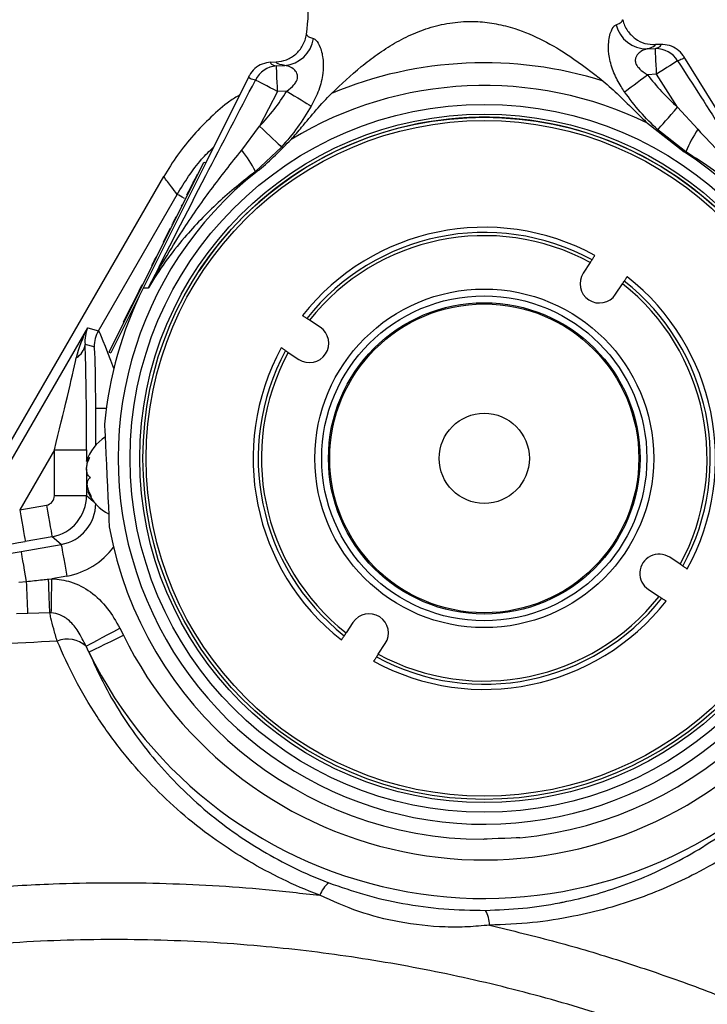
# Model space of a CAD drawing. Extents: x 0 to 8410, y 0 to 5940.
# Tile 104 of 158: x 4667 to 4774, y 2773 to 2926. Entities that reach past the tile are written whole.
import ezdxf

# ---------------------------------------------------------------- set-up
doc = ezdxf.new("R2010")
doc.units = 0
doc.header["$LTSCALE"] = 10
doc.layers.get('0').update_dxf_attribs({"linetype": 'CONTINUOUS'})
doc.styles.add('SLDTEXTSTYLE0', font='TXT', dxfattribs={"width": 0.605})
doc.dimstyles.new('SLDDIMSTYLE0', dxfattribs={"dimtxt": 50, "dimasz": 50, "dimexe": 0, "dimexo": 0.0625, "dimgap": 12.5, "dimtad": 0, "dimtih": 1, "dimtoh": 1, "dimdec": 0, "dimrnd": 1e-09, "dimzin": 12, "dimtxsty": 'SLDTEXTSTYLE0', "dimsah": 1, "dimcen": 0, "dimazin": 3, "dimtfac": 1, "dimtofl": 0, "dimtmove": 0, "dimatfit": 3, "dimtolj": 1, "dimtzin": 12})
doc.dimstyles.new('SLDDIMSTYLE1', dxfattribs={"dimtxt": 50, "dimasz": 50, "dimexe": 0, "dimexo": 0.0625, "dimgap": 12.5, "dimtad": 1, "dimdec": 1, "dimrnd": 1e-09, "dimzin": 12, "dimtxsty": 'SLDTEXTSTYLE0', "dimsah": 1, "dimcen": 0.09, "dimazin": 3, "dimtfac": 1, "dimtofl": 0, "dimtmove": 0, "dimatfit": 3, "dimtolj": 1, "dimtzin": 12})
doc.dimstyles.new('SLDDIMSTYLE2', dxfattribs={"dimtxt": 50, "dimasz": 50, "dimexe": 0, "dimexo": 0.0625, "dimgap": 12.5, "dimtad": 1, "dimdec": 0, "dimrnd": 1e-09, "dimzin": 12, "dimtxsty": 'SLDTEXTSTYLE0', "dimsah": 1, "dimcen": 0.09, "dimazin": 3, "dimtfac": 1, "dimtofl": 0, "dimtmove": 0, "dimatfit": 3, "dimtolj": 1, "dimtzin": 12})

# ---------------------------------------------------------------- blocks, each defined once
blk = doc.blocks.new('_D')
at = {"color": 7, "linetype": 'CONTINUOUS'}
for p, q in [((5541.69, 2880.46), (5679.6, 2936.17)), ((5679.6, 2936.17), (5868.77, 2936.17)), ((4681.63, 2533.02), (5541.69, 2880.46))]:
    blk.add_line(p, q, dxfattribs=at)
blk.add_solid([(5541.69, 2880.46), (5590.86, 2892.24), (5585.24, 2906.14)], dxfattribs=at)
at = {"color": 7, "linetype": 'CONTINUOUS', "insert": (5704.6, 3000.63), "char_height": 50, "attachment_point": 1, "style": 'SLDTEXTSTYLE0'}
blk.add_mtext('R928', dxfattribs=at)
blk = doc.blocks.new('_D_7')
at = {"color": 7, "linetype": 'CONTINUOUS'}
for p, q in [((4661.63, 4113.02), (3022.36, 4113.02)), ((3037.36, 2533.02), (3037.36, 4113.02)), ((4661.63, 2533.02), (3022.36, 2533.02))]:
    blk.add_line(p, q, dxfattribs=at)
for points in [[(3037.36, 4113.02), (3029.86, 4063.02), (3044.86, 4063.02)], [(3037.36, 2533.02), (3044.86, 2583.02), (3029.86, 2583.02)]]:
    blk.add_solid(points, dxfattribs=at)
at = {"color": 7, "linetype": 'CONTINUOUS', "insert": (2972.9, 3246.63), "char_height": 50, "attachment_point": 1, "rotation": 90, "style": 'SLDTEXTSTYLE0'}
blk.add_mtext('1580', dxfattribs=at)
blk = doc.blocks.new('_D_9')
at = {"color": 7, "linetype": 'CONTINUOUS'}
for p, q in [((6136.63, 4639.08), (2746.63, 4639.08)), ((2761.63, 4639.08), (2761.63, 1533.02)), ((3861.91, 1533.02), (2746.63, 1533.02))]:
    blk.add_line(p, q, dxfattribs=at)
for points in [[(2761.63, 4639.08), (2754.13, 4589.08), (2769.13, 4589.08)], [(2761.63, 1533.02), (2769.13, 1583.02), (2754.13, 1583.02)]]:
    blk.add_solid(points, dxfattribs=at)
at = {"color": 7, "linetype": 'CONTINUOUS', "insert": (2697.18, 3009.66), "char_height": 50, "attachment_point": 1, "rotation": 90, "style": 'SLDTEXTSTYLE0'}
blk.add_mtext('3106', dxfattribs=at)

msp = doc.modelspace()

# ---------------------------------------------------------------- linework, layer by layer
at = {"color": 7, "linetype": 'CONTINUOUS'}
for p, q in [((4766.346695, 2922.325422), (4765.530231, 2922.28811)), ((4705.781998, 2919.560005), (4706.598522, 2919.597318)), ((4789.287271, 2889.146497), (4769.943716, 2920.424272)), ((4702.373209, 2917.339017), (4695.678892, 2903.915693)), ((4764.280858, 2910.099556), (4770.003321, 2905.624797)), ((4680.682929, 2874.518205), (4695.410432, 2904.049565)), ((4695.678892, 2903.915693), (4680.951389, 2874.384333)), ((4695.410432, 2904.049565), (4695.678892, 2903.915693)), ((4653.296115, 2839.672257), (4689.160319, 2901.790907)), ((4694.182338, 2901.811053), (4693.982067, 2901.409556)), ((4693.982067, 2901.409556), (4694.071563, 2901.364972)), ((4694.342526, 2902.132322), (4694.182338, 2901.811053)), ((4694.182338, 2901.811053), (4694.271805, 2901.766469)), ((4694.342526, 2902.132322), (4694.432022, 2902.087738)), ((4693.301203, 2900.044252), (4692.720445, 2898.879816)), ((4693.301203, 2900.044252), (4693.390669, 2899.999668)), ((4693.310024, 2900.090029), (4693.410697, 2900.039722)), ((4693.590136, 2900.623609), (4693.32123, 2900.084426)), ((4693.32123, 2900.084426), (4693.410697, 2900.039841)), ((4693.621608, 2900.68679), (4693.711104, 2900.642087)), ((4692.560228, 2898.558547), (4692.649724, 2898.513843)), ((4692.720445, 2898.879816), (4692.809941, 2898.835112)), ((4691.558959, 2896.550705), (4691.648455, 2896.506121)), ((4691.981496, 2897.398044), (4691.879364, 2897.193243)), ((4692.059608, 2897.554685), (4692.149075, 2897.509982)), ((4690.858038, 2895.145346), (4690.947535, 2895.100643)), ((4691.040488, 2895.511081), (4690.886738, 2895.202805)), ((4691.358687, 2896.149208), (4691.448184, 2896.104624)), ((4689.956905, 2893.338372), (4689.756634, 2892.936756)), ((4690.157147, 2893.739869), (4689.956905, 2893.338372)), ((4689.956905, 2893.338372), (4690.046372, 2893.293669)), ((4690.157147, 2893.739869), (4690.246644, 2893.695285)), ((4690.357419, 2894.141485), (4690.446885, 2894.096782)), ((4690.480473, 2894.388248), (4690.437498, 2894.30206)), ((4690.509172, 2894.445707), (4690.598669, 2894.401123)), ((4689.756634, 2892.936756), (4689.07577, 2891.571452)), ((4689.756634, 2892.936756), (4689.84613, 2892.892172)), ((4688.405844, 2890.228202), (4688.49534, 2890.183498)), ((4688.955607, 2891.33053), (4689.045103, 2891.285946)), ((4689.073267, 2891.566445), (4689.162733, 2891.521861)), ((4689.07577, 2891.571452), (4689.165237, 2891.526868)), ((4687.656434, 2888.725449), (4687.456193, 2888.323953)), ((4687.656434, 2888.725449), (4687.745931, 2888.680865)), ((4687.923016, 2889.260103), (4688.012513, 2889.2154)), ((4687.954309, 2889.322807), (4688.043805, 2889.278223)), ((4687.974336, 2889.362981), (4688.063832, 2889.318277)), ((4687.153282, 2887.716581), (4687.242778, 2887.671997)), ((4687.264057, 2887.938668), (4687.353553, 2887.894084)), ((4687.456193, 2888.323953), (4687.545659, 2888.279368)), ((4755.395236, 2888.443758), (4754.311683, 2886.798908)), ((4686.515601, 2886.437942), (4686.605098, 2886.393239)), ((4685.293408, 2883.987119), (4684.627535, 2882.651975)), ((4685.471119, 2884.343554), (4685.293408, 2883.987119)), ((4685.293408, 2883.987119), (4685.382875, 2883.942534)), ((4685.704859, 2884.812285), (4685.471119, 2884.343554)), ((4685.471119, 2884.343554), (4685.560616, 2884.29897)), ((4685.7515, 2884.905745), (4685.704859, 2884.812285)), ((4685.704859, 2884.812285), (4685.794355, 2884.767582)), ((4685.794028, 2884.991099), (4685.7515, 2884.905745)), ((4685.7515, 2884.905745), (4685.840966, 2884.861042)), ((4685.791524, 2884.985973), (4685.881021, 2884.941389)), ((4759.322168, 2883.498122), (4760.405751, 2885.142972)), ((4684.627535, 2882.651975), (4684.449824, 2882.295658)), ((4684.627535, 2882.651975), (4684.717031, 2882.60739)), ((4683.849039, 2881.090929), (4683.088066, 2879.56505)), ((4684.069337, 2881.532719), (4683.849039, 2881.090929)), ((4683.849039, 2881.090929), (4683.938535, 2881.046345)), ((4684.216084, 2881.826927), (4684.069337, 2881.532719)), ((4684.069337, 2881.532719), (4684.158804, 2881.488015)), ((4684.449824, 2882.295658), (4684.216084, 2881.826927)), ((4684.216084, 2881.826927), (4684.305551, 2881.782343)), ((4684.449824, 2882.295658), (4684.53929, 2882.250954)), ((4683.088066, 2879.56505), (4682.867767, 2879.12338)), ((4683.088066, 2879.56505), (4683.177563, 2879.520466)), ((4713.448079, 2878.392507), (4711.80323, 2879.47612)), ((4682.587417, 2878.561189), (4682.676913, 2878.516604)), ((4682.867767, 2879.12338), (4682.957264, 2879.078676)), ((4681.586119, 2876.553466), (4681.675615, 2876.508762)), ((4682.072075, 2877.527763), (4682.161572, 2877.483179)), ((4680.682929, 2874.518205), (4680.951389, 2874.384333)), ((4708.502473, 2874.465634), (4710.147353, 2873.382022)), ((4677.153411, 2857.498457), (4677.410843, 2857.510259)), ((4677.542599, 2852.89376), (4677.364053, 2852.885534)), ((4769.373419, 2841.550996), (4767.728569, 2842.634608)), ((4764.427843, 2837.624122), (4766.072692, 2836.54051)), ((4718.553724, 2832.518389), (4717.470141, 2830.873539)), ((4722.480657, 2827.572872), (4723.564239, 2829.217722))]:
    msp.add_line(p, q, dxfattribs=at)
at = {"color": 8, "linetype": 'CONTINUOUS'}
for p, q in [((4764.240028, 2921.614696), (4765.516939, 2921.67299)), ((4706.667783, 2918.985893), (4707.944693, 2919.044306)), ((4765.698971, 2917.686869), (4764.271977, 2917.621781)), ((4768.969121, 2912.579228), (4765.698971, 2917.686869)), ((4706.849786, 2914.999892), (4704.058679, 2909.615328)), ((4708.27678, 2915.06498), (4706.849786, 2914.999892)), ((4768.969121, 2912.579228), (4772.08239, 2909.137894)), ((4701.271953, 2905.9047), (4704.058679, 2909.615328)), ((4770.256939, 2905.63636), (4765.884282, 2909.053137)), ((4707.452031, 2906.385114), (4703.408959, 2902.584125)), ((4679.023149, 2877.836634), (4691.25432, 2899.021675)), ((4656.280609, 2841.774513), (4677.35857, 2878.282596)), ((4677.35857, 2878.282596), (4679.023149, 2877.836634)), ((4678.354176, 2875.340034), (4676.947298, 2875.716974)), ((4678.602519, 2860.060264), (4678.602519, 2865.78386)), ((4678.602519, 2865.78386), (4680.250796, 2865.78386)), ((4672.193142, 2859.349539), (4666.798743, 2850.006153)), ((4672.193142, 2859.349539), (4677.186282, 2859.349539)), ((4672.193142, 2852.214267), (4672.193142, 2859.349539)), ((4677.186282, 2859.349539), (4677.186282, 2857.664873)), ((4677.186282, 2856.392791), (4677.186282, 2852.214267)), ((4672.193142, 2852.214267), (4677.186282, 2852.214267)), ((4677.186282, 2852.214267), (4678.267421, 2851.307084)), ((4666.798743, 2850.006153), (4670.955302, 2850.739052)), ((4671.822341, 2845.821788), (4667.665782, 2845.088889)), ((4673.238577, 2844.63339), (4671.822341, 2845.821788)), ((4667.048188, 2843.54191), (4673.238577, 2844.63339)), ((4674.105646, 2839.716126), (4671.801509, 2839.309861)), ((4666.64541, 2838.788082), (4667.871, 2838.875582)), ((4671.295138, 2839.260151), (4671.801509, 2839.309861)), ((4668.056818, 2833.884527), (4666.301878, 2833.838393)), ((4671.465906, 2834.013511), (4668.056818, 2833.884527)), ((4671.702178, 2834.006597), (4671.465906, 2834.013511)), ((4682.356032, 2831.612279), (4682.908567, 2830.52962)), ((4677.534672, 2827.894022), (4677.099975, 2828.822185))]:
    msp.add_line(p, q, dxfattribs=at)
at = {"color": 8, "linetype": 'CONTINUOUS', "flags": 128}
for points in [[(4765.698971, 2917.686869), (4765.664937, 2918.432166), (4765.632095, 2919.151356), (4765.601577, 2919.819166), (4765.574517, 2920.412113), (4765.551807, 2920.909335), (4765.534284, 2921.293427), (4765.522542, 2921.551039), (4765.516939, 2921.67299)], [(4768.964114, 2919.784595), (4768.784823, 2919.669439), (4768.520953, 2919.499924), (4768.179717, 2919.280698), (4767.770471, 2919.017722), (4767.304422, 2918.718387), (4766.794386, 2918.390681), (4766.254248, 2918.043663), (4765.698971, 2917.686869)], [(4706.849786, 2914.999892), (4706.815751, 2915.745189), (4706.782909, 2916.464378), (4706.752421, 2917.132069), (4706.725361, 2917.725016), (4706.702652, 2918.222238), (4706.685098, 2918.60645), (4706.673356, 2918.864061), (4706.667783, 2918.985893)], [(4760.720374, 2914.950539), (4761.003377, 2915.163328), (4761.347504, 2915.422251), (4761.746289, 2915.722181), (4762.192311, 2916.057636), (4762.677254, 2916.422297), (4763.19194, 2916.809489), (4763.726892, 2917.211701), (4764.271977, 2917.621781)], [(4706.849786, 2914.999892), (4706.264259, 2915.304472), (4705.694797, 2915.600826), (4705.157014, 2915.88073), (4704.665603, 2916.136314), (4704.234125, 2916.360905), (4703.874322, 2916.548182), (4703.596087, 2916.692902), (4703.407081, 2916.79125)], [(4708.27678, 2915.06498), (4708.856972, 2914.706399), (4709.426316, 2914.354493), (4709.974172, 2914.015939), (4710.490288, 2913.696935), (4710.965039, 2913.403441), (4711.389514, 2913.141062), (4711.755784, 2912.914683), (4712.057026, 2912.728597)], [(4765.884282, 2909.053137), (4766.093554, 2909.292271), (4766.368928, 2909.607102), (4766.704084, 2909.990122), (4767.091276, 2910.432746), (4767.521622, 2910.924603), (4767.985227, 2911.454608), (4768.471481, 2912.010362), (4768.969121, 2912.579228)], [(4704.058679, 2909.615328), (4704.606118, 2909.094264), (4705.14098, 2908.585121), (4705.650957, 2908.099582), (4706.124338, 2907.64897), (4706.550243, 2907.24354), (4706.918897, 2906.892588), (4707.221808, 2906.60422), (4707.452031, 2906.385114)], [(4770.256939, 2905.63636), (4770.225646, 2905.634929), (4770.194294, 2905.633499), (4770.162763, 2905.632068), (4770.131173, 2905.630638), (4770.099403, 2905.629207), (4770.067515, 2905.627777), (4770.035507, 2905.626227), (4770.003321, 2905.624797)], [(4703.662546, 2902.595689), (4703.63039, 2902.594258), (4703.598382, 2902.592708), (4703.566494, 2902.591278), (4703.534724, 2902.589847), (4703.503104, 2902.588417), (4703.471573, 2902.586986), (4703.440191, 2902.585556), (4703.408959, 2902.584125)], [(4692.371609, 2898.376633), (4692.037972, 2898.569156), (4691.495152, 2898.882558), (4691.25432, 2899.021675)], [(4686.769398, 2884.465505), (4686.416032, 2884.449293), (4686.163129, 2884.437849), (4686.011167, 2884.430816), (4685.960503, 2884.428551)], [(4670.955302, 2850.739052), (4671.119096, 2849.810054), (4671.277048, 2848.914434), (4671.423407, 2848.084261), (4671.552958, 2847.349574), (4671.661051, 2846.7366), (4671.743782, 2846.267273), (4671.798201, 2845.95864), (4671.822341, 2845.821788)], [(4666.798743, 2850.006153), (4666.962536, 2849.077155), (4667.120459, 2848.181536), (4667.266848, 2847.351362), (4667.396398, 2846.616675), (4667.504491, 2846.003701), (4667.587223, 2845.534374), (4667.641642, 2845.225741), (4667.665782, 2845.088889)], [(4673.238577, 2844.63339), (4673.262717, 2844.496419), (4673.317136, 2844.187786), (4673.399897, 2843.718578), (4673.50799, 2843.105604), (4673.637541, 2842.370798), (4673.7839, 2841.540744), (4673.941823, 2840.645124), (4674.105646, 2839.716126)], [(4667.871, 2838.875582), (4667.713585, 2839.76834), (4667.562934, 2840.622713), (4667.424085, 2841.41009), (4667.301746, 2842.104008), (4667.199971, 2842.681219), (4667.122187, 2843.122174), (4667.071046, 2843.41233), (4667.048188, 2843.54191)], [(4671.465906, 2834.013511), (4671.452524, 2834.438373), (4671.436193, 2834.950735), (4671.417179, 2835.541536), (4671.39581, 2836.199929), (4671.372505, 2836.914231), (4671.34765, 2837.671449), (4671.321722, 2838.458111), (4671.295138, 2839.260151)], [(4671.702178, 2834.006597), (4671.710165, 2834.434082), (4671.719851, 2834.951212), (4671.731057, 2835.548212), (4671.743514, 2836.214115), (4671.757044, 2836.937), (4671.771409, 2837.703277), (4671.78631, 2838.499119), (4671.801509, 2839.309861)], [(4677.099975, 2828.822185), (4677.306743, 2828.931977), (4677.677276, 2829.128672), (4678.199502, 2829.405834), (4678.856494, 2829.75464), (4679.626973, 2830.163647), (4680.485966, 2830.619623), (4681.405576, 2831.107785), (4682.356032, 2831.612279)], [(4677.534672, 2827.894022), (4677.699061, 2827.974727), (4678.046318, 2828.144957), (4678.564223, 2828.398992), (4679.234626, 2828.727772), (4680.033954, 2829.119732), (4680.934223, 2829.561283), (4681.903752, 2830.036809), (4682.908567, 2830.52962)]]:
    msp.add_lwpolyline(points, dxfattribs=at)
at = {"color": 7, "linetype": 'CONTINUOUS', "flags": 128}
for points in [[(4679.977121, 2863.324453), (4679.977657, 2863.312771), (4679.990443, 2863.033225), (4680.019649, 2862.393548), (4680.063935, 2861.42378), (4680.121215, 2860.169222), (4680.188807, 2858.688404), (4680.263581, 2857.050826), (4680.342021, 2855.332782)], [(4680.342021, 2855.332782), (4680.42049, 2853.614857), (4680.495264, 2851.977159), (4680.562856, 2850.496461), (4680.620136, 2849.241902), (4680.664422, 2848.272015), (4680.693628, 2847.632458), (4680.706384, 2847.352912), (4680.70692, 2847.34111)], [(4744.463237, 2799.066712), (4744.355263, 2799.061825), (4743.892016, 2799.040605), (4743.123921, 2799.005558), (4742.154779, 2798.961331), (4741.115453, 2798.913886), (4740.146311, 2798.86954), (4739.378246, 2798.834493), (4738.914969, 2798.813392), (4738.806995, 2798.808386)]]:
    msp.add_lwpolyline(points, dxfattribs=at)
at = {"color": 7, "linetype": 'CONTINUOUS'}
for radius in [55, 53.5, 53, 24.188, 24, 7]:
    msp.add_circle((4738.937952, 2858.008296), radius, dxfattribs=at)
at = {"color": 8, "linetype": 'CONTINUOUS'}
for radius in [52.5, 26.30932, 25.24866]:
    msp.add_circle((4738.937952, 2858.008296), radius, dxfattribs=at)
at = {"color": 7, "linetype": 'CONTINUOUS'}
for centre, radius, start, end in [((4681.634054, 2533.021738), 927.584008, 316.727313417, 86.727313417), ((4676.649826, 2928.675328), 35, 352.19831454, 2.61430881), ((4738.937952, 2858.008296), 53, 38.52713473, 146.62460236), ((4738.937952, 2858.008296), 56.854112, 128.34936435, 56.87925328), ((4738.937952, 2858.008296), 35.1, 61.52765951, 141.7215452), ((4756.816924, 2885.148532), 3, 146.62460236, 326.62460236), ((4738.937952, 2858.008296), 35.1, 331.52765951, 51.7215452), ((4738.937952, 2858.008296), 59.2, 153.49422541, 174.84787464), ((4711.797717, 2875.887268), 3, 236.62460236, 56.62460236), ((4738.937952, 2858.008296), 35.1, 151.52765951, 231.7215452), ((4683.799833, 2855.371177), 7, 121.66405605, 161.99976688), ((4683.788941, 2855.609707), 7, 203.25926761, 243.56456157), ((4738.937952, 2858.008296), 59.2, 275.3553558, 354.84787464), ((4738.937952, 2858.008296), 59.2, 190.38074298, 269.87326182), ((4766.078188, 2840.129324), 3, 56.62460236, 236.62460236), ((4738.937952, 2858.008296), 35.1, 241.52765951, 321.7215452), ((4721.058981, 2830.868061), 3, 326.62460236, 146.62460236)]:
    msp.add_arc(centre, radius, start, end, dxfattribs=at)
at = {"color": 8, "linetype": 'CONTINUOUS'}
for centre, radius, start, end in [((4764.216854, 2926.573437), 4.958795, 193.97674035, 270.26776709), ((4707.516263, 2923.984106), 4.958345, 274.95687841, 351.256008), ((4765.596761, 2917.728177), 3.94562, 31.41211629, 91.15921292), ((4738.937952, 2858.008296), 61.464466, 72.5199362, 112.70868142), ((4706.947821, 2915.050202), 3.945642, 94.06993103, 153.81578753), ((4738.937952, 2858.008296), 57.928932, 64.05661652, 121.17200111), ((4789.487167, 2897.83768), 20.751412, 147.00597315, 157.9253414), ((4684.958886, 2893.058244), 20.764094, 27.3075724, 38.22024779), ((4738.937952, 2858.008296), 35.9, 61.41814061, 141.8310641), ((4738.937952, 2858.008296), 34.6, 61.5986902, 141.65051452), ((4738.937952, 2858.008296), 35.9, 331.41814061, 51.8310641), ((4738.937952, 2858.008296), 34.6, 331.5986902, 51.65051452), ((4683.361791, 2875.336153), 5.007617, 150.04394735, 179.95559288), ((4674.083433, 2876.083989), 2.887286, 301.39326854, 352.69713451), ((4738.937952, 2858.008296), 35.9, 151.41814061, 231.8310641), ((4738.937952, 2858.008296), 34.6, 151.5986902, 231.65051452), ((4187.773789, 2818.502526), 480.529285, 1.83438209, 2.4299041), ((4738.937952, 2858.008296), 34.6, 241.5986902, 321.65051452), ((4738.937952, 2858.008296), 35.9, 241.41814061, 321.8310641), ((4738.937952, 2858.008296), 62.404909, 206.12489646, 313.87536657), ((4674.230894, 2825.578105), 4.330783, 48.51029199, 111.75693454), ((4738.937952, 2858.008296), 68.390294, 206.12489646, 313.87536657), ((4717.285135, 2788.821157), 4.086523, 127.73382588, 161.60453357), ((4735.663556, 2785.585942), 4.084246, 358.4326628, 32.3205313)]:
    msp.add_arc(centre, radius, start, end, dxfattribs=at)
for centre, major_axis, ratio, start_param, end_param in [((4736.069031, 2920.840592), (30.317506, 1.384297), 0.0699799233, 6.0398831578, 6.3313436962), ((4736.069031, 2920.840592), (30.317506, 1.384297), 0.0699799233, 3.0934342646, 3.384894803), ((4681.682775, 2875.786046), (4.624956, 8.714139), 0.5058869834, 1.552749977, 2.0756143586), ((4681.682775, 2875.786046), (-2.085193, 4.76593), 0.8969326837, 0.6874578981, 1.2103222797), ((4683.33362, 2865.32998), (-4.321869, 12.507568), 0.0299271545, 5.2599087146, 6.256777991), ((4676.662199, 2858.441768), (0.023778, 20.020589), 0.0261499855, 4.7577753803, 5.7533474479), ((4678.340473, 2865.32998), (0.011889, 10.010294), 0.0261499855, 4.7577753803, 6.2762118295), ((4671.669052, 2858.441768), (4.352621, 17.523387), 0.0160752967, 4.7682056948, 5.7637777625), ((4670.691071, 2852.217694), (-1.151753, 0.966435), 0.9976679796, 2.4446103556, 3.8385749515), ((4670.691071, 2852.217694), (4.178119, 4.979289), 0.9987455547, 4.0154066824, 5.4093712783), ((4672.079877, 2851.052347), (5.008813, -4.202893), 0.9941055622, 5.5862030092, 6.9801676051), ((4668.007859, 2845.681329), (12.859976, 2.285506), 0.0401011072, 4.0316106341, 4.678660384), ((4672.079877, 2851.052347), (-8.830103, 7.409336), 0.9976679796, 2.4446103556, 3.2057038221), ((4667.219233, 2843.838109), (6.429988, 1.142753), 0.0401011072, 3.1602239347, 4.678660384)]:
    msp.add_ellipse(centre, major_axis=major_axis, ratio=ratio, start_param=start_param, end_param=end_param, dxfattribs=at)
at = {"color": 7, "linetype": 'CONTINUOUS'}
for points, knots in [([(4715.209844, 2914.708068), (4716.717393, 2916.130622), (4718.985294, 2918.270661), (4722.308345, 2920.813994), (4724.988962, 2922.554548), (4727.905056, 2924.048275), (4731.051048, 2925.184179), (4734.431474, 2925.856785), (4737.731055, 2925.955887), (4740.85025, 2925.568234), (4744.311073, 2924.673552), (4748.171796, 2923.018579), (4752.747249, 2920.276794), (4755.699007, 2917.966137), (4757.400276, 2916.634371)], [0, 0, 0, 0, 0.1328382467, 0.1998369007, 0.2672360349, 0.3347487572, 0.4035550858, 0.4712298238, 0.5415388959, 0.6002558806, 0.6603982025, 0.759713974, 0.8615091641, 1, 1, 1, 1]), ([(4760.427835, 2926.167895), (4760.430444, 2926.156767), (4760.574341, 2925.543092), (4761.072544, 2924.424083), (4762.308221, 2923.169342), (4763.840544, 2922.376683), (4764.96699, 2922.317635), (4765.530231, 2922.28811)], [0, 0, 0, 0, 0.00495475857, 0.27322777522, 0.51568928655, 0.75783739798, 1, 1, 1, 1]), ([(4706.598522, 2919.597318), (4707.156704, 2919.678089), (4708.273031, 2919.839627), (4709.7269, 2920.768449), (4710.842763, 2922.130678), (4711.237647, 2923.290306), (4711.324518, 2923.9146), (4711.326094, 2923.925926)], [0, 0, 0, 0, 0.2421613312, 0.4843069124, 0.7267751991, 0.9950431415, 1, 1, 1, 1]), ([(4769.943716, 2920.424272), (4769.937831, 2920.433779), (4769.901562, 2920.492372), (4769.615066, 2920.924589), (4768.934107, 2921.618405), (4767.703689, 2922.253895), (4766.799036, 2922.301579), (4766.346695, 2922.325422)], [0, 0, 0, 0, 0.007897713, 0.0486741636, 0.3661801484, 0.6830798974, 1, 1, 1, 1]), ([(4705.781998, 2919.560005), (4705.333702, 2919.495065), (4704.437127, 2919.365188), (4703.269963, 2918.620079), (4702.654494, 2917.867368), (4702.409135, 2917.410567), (4702.37822, 2917.348998), (4702.373209, 2917.339017)], [0, 0, 0, 0, 0.3169170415, 0.6338226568, 0.9513355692, 0.9921106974, 1, 1, 1, 1]), ([(4757.400276, 2916.634371), (4758.236018, 2915.904679), (4759.929643, 2914.425963), (4762.166358, 2912.113193), (4763.654841, 2910.695711), (4764.280858, 2910.099556)], [0, 0, 0, 0, 0.3608067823, 0.7311720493, 1, 1, 1, 1]), ([(4708.953412, 2907.573273), (4709.498332, 2908.195706), (4710.821296, 2909.70686), (4712.838598, 2912.215065), (4714.41373, 2913.871075), (4715.209844, 2914.708068)], [0, 0, 0, 0, 0.25726959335, 0.62460389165, 1, 1, 1, 1]), ([(4700.943174, 2914.471557), (4700.427859, 2914.155893), (4698.820232, 2913.171121), (4696.462922, 2911.035816), (4693.731987, 2908.270256), (4691.257772, 2905.188206), (4689.859465, 2902.923332), (4689.160319, 2901.790907)], [0, 0, 0, 0, 0.1036655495, 0.3234048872, 0.5431420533, 0.7715734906, 1, 1, 1, 1]), ([(4703.662546, 2902.595689), (4703.77173, 2902.682492), (4705.667719, 2904.189848), (4707.359271, 2905.931714), (4708.953412, 2907.573273)], [0, 0, 0, 0, 0.0575864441, 1, 1, 1, 1]), ([(4693.982067, 2901.409556), (4693.920176, 2901.28541), (4693.809609, 2901.063621), (4693.679075, 2900.801978), (4693.621608, 2900.68679)], [0, 0, 0, 0, 0.55975092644, 1, 1, 1, 1]), ([(4690.858038, 2895.145346), (4690.782892, 2894.994663), (4690.648634, 2894.725447), (4690.551805, 2894.531222), (4690.509172, 2894.445707)], [0, 0, 0, 0, 0.5597125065, 1, 1, 1, 1]), ([(4687.923016, 2889.260103), (4687.892965, 2889.199815), (4687.832901, 2889.079316), (4687.752862, 2888.918804), (4687.666056, 2888.744884), (4687.660401, 2888.733461), (4687.656434, 2888.725449)], [0, 0, 0, 0, 0.1872885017, 0.3743397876, 0.5611760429, 1, 1, 1, 1]), ([(4755.671324, 2888.862898), (4755.668499, 2888.858587), (4755.662752, 2888.849818), (4755.616912, 2888.780337), (4755.547957, 2888.675559), (4755.469677, 2888.556714), (4755.416999, 2888.476782), (4755.395236, 2888.443758)], [0, 0, 0, 0, 0.20646127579, 0.42000486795, 0.6340517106, 0.84880617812, 1, 1, 1, 1]), ([(4755.671324, 2888.862898), (4755.671324, 2888.862898), (4755.671314, 2888.862882), (4755.679932, 2888.875869), (4755.728727, 2888.949969), (4755.827699, 2889.100369), (4755.958857, 2889.299035), (4756.059675, 2889.45288), (4756.111207, 2889.530589), (4756.113025, 2889.533331)], [0, 0, 0, 0, 0.001260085, 0.1342749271, 0.3483177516, 0.562347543, 0.776823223, 0.9921265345, 1, 1, 1, 1]), ([(4687.456193, 2888.323953), (4687.453047, 2888.317626), (4687.44911, 2888.309705), (4687.393184, 2888.197667), (4687.340853, 2888.092641), (4687.294756, 2888.000219), (4687.264057, 2887.938668)], [0, 0, 0, 0, 0.4984848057, 0.6240877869, 0.7496533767, 1, 1, 1, 1]), ([(4760.405751, 2885.142972), (4760.407549, 2885.145714), (4760.440257, 2885.195595), (4760.504425, 2885.292793), (4760.586361, 2885.417211), (4760.64741, 2885.509837), (4760.67784, 2885.556173), (4760.68076, 2885.560508), (4760.68184, 2885.562112)], [0, 0, 0, 0, 0.01255494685, 0.22841945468, 0.44417128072, 0.65944366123, 0.87397690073, 1, 1, 1, 1]), ([(4761.12351, 2886.232545), (4761.103864, 2886.20271), (4761.034622, 2886.097561), (4760.918796, 2885.921774), (4760.797183, 2885.737181), (4760.723719, 2885.625652), (4760.687552, 2885.570879), (4760.683743, 2885.565033), (4760.68184, 2885.562112)], [0, 0, 0, 0, 0.0854250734, 0.301068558, 0.5165609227, 0.7314416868, 0.8658067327, 1, 1, 1, 1]), ([(4710.713657, 2880.193879), (4710.743488, 2880.174198), (4710.848579, 2880.104865), (4711.024474, 2879.989198), (4711.209011, 2879.867531), (4711.320587, 2879.793943), (4711.375435, 2879.75795), (4711.381226, 2879.754122), (4711.38412, 2879.752209)], [0, 0, 0, 0, 0.0854609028, 0.3010586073, 0.5165531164, 0.7314623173, 0.8658161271, 1, 1, 1, 1]), ([(4711.80323, 2879.47612), (4711.800498, 2879.477908), (4711.750595, 2879.510563), (4711.653521, 2879.574901), (4711.528987, 2879.656609), (4711.436384, 2879.717837), (4711.390154, 2879.748249), (4711.38575, 2879.751139), (4711.38412, 2879.752209)], [0, 0, 0, 0, 0.0125028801, 0.2283875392, 0.4441228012, 0.6594461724, 0.8739667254, 1, 1, 1, 1]), ([(4708.083393, 2874.741723), (4708.083393, 2874.741723), (4708.083409, 2874.741712), (4708.070316, 2874.750351), (4707.996301, 2874.798999), (4707.845922, 2874.898041), (4707.647192, 2875.029126), (4707.493442, 2875.1301), (4707.415692, 2875.181565), (4707.41293, 2875.183393)], [0, 0, 0, 0, 0.0012600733, 0.1342779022, 0.3482968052, 0.5623115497, 0.7768311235, 0.9920738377, 1, 1, 1, 1]), ([(4708.083393, 2874.741723), (4708.087699, 2874.738842), (4708.096458, 2874.732982), (4708.165998, 2874.687279), (4708.270674, 2874.618344), (4708.389521, 2874.540075), (4708.46945, 2874.487398), (4708.502473, 2874.465634)], [0, 0, 0, 0, 0.20649398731, 0.42005254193, 0.63401787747, 0.84879219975, 1, 1, 1, 1]), ([(4677.675398, 2858.142306), (4677.536902, 2857.968754), (4677.296941, 2857.668054), (4677.135054, 2857.477621), (4677.145718, 2857.516982), (4677.150162, 2857.533385)], [0, 0, 0, 0, 0.4432531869, 0.7679874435, 1, 1, 1, 1]), ([(4677.817913, 2855.021169), (4677.664801, 2855.132014), (4677.39951, 2855.324072), (4677.203792, 2855.89535), (4677.169252, 2856.520315), (4677.281299, 2857.200809), (4677.470255, 2857.746548), (4677.625091, 2858.045254), (4677.675398, 2858.142306)], [0, 0, 0, 0, 0.2355679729, 0.408158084, 0.5811453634, 0.7450870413, 0.9171765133, 1, 1, 1, 1]), ([(4677.951487, 2852.096011), (4677.790662, 2852.375804), (4677.511995, 2852.860612), (4677.308116, 2853.609934), (4677.275061, 2854.20267), (4677.397242, 2854.661881), (4677.599634, 2854.911708), (4677.764386, 2854.994326), (4677.817913, 2855.021169)], [0, 0, 0, 0, 0.2355392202, 0.408127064, 0.5811365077, 0.7450527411, 0.9171688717, 1, 1, 1, 1]), ([(4677.365037, 2852.8636), (4677.358099, 2852.863339), (4677.341363, 2852.862709), (4677.492577, 2852.653933), (4677.715153, 2852.372522), (4677.893542, 2852.163807), (4677.951487, 2852.096011)], [0, 0, 0, 0, 0.216954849, 0.5234195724, 0.8451945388, 1, 1, 1, 1]), ([(4769.792499, 2841.274907), (4769.792375, 2841.274976), (4769.791765, 2841.275312), (4769.778227, 2841.284359), (4769.726144, 2841.318541), (4769.626809, 2841.384186), (4769.503754, 2841.46514), (4769.415107, 2841.523534), (4769.373419, 2841.550996)], [0, 0, 0, 0, 0.0341217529, 0.1669798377, 0.3809977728, 0.5950671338, 0.8095714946, 1, 1, 1, 1]), ([(4769.792499, 2841.274907), (4769.795387, 2841.273006), (4769.802923, 2841.268045), (4769.87924, 2841.217779), (4770.027852, 2841.119982), (4770.201872, 2841.005149), (4770.352048, 2840.906397), (4770.431, 2840.854333), (4770.462992, 2840.833237)], [0, 0, 0, 0, 0.1325578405, 0.3459307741, 0.5596279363, 0.7739951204, 0.9084234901, 1, 1, 1, 1]), ([(4766.072692, 2836.54051), (4766.084105, 2836.532995), (4766.14258, 2836.494489), (4766.246995, 2836.425672), (4766.366732, 2836.346831), (4766.441742, 2836.297456), (4766.484028, 2836.269494), (4766.489014, 2836.266228), (4766.491773, 2836.264421)], [0, 0, 0, 0, 0.0523064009, 0.2680144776, 0.4836863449, 0.6987033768, 0.8332828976, 1, 1, 1, 1]), ([(4767.162265, 2835.822751), (4767.130284, 2835.843786), (4767.023065, 2835.91431), (4766.845924, 2836.031182), (4766.662832, 2836.151733), (4766.536843, 2836.234699), (4766.494324, 2836.262611), (4766.492169, 2836.26414), (4766.491773, 2836.264421)], [0, 0, 0, 0, 0.0915808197, 0.3070330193, 0.5224695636, 0.7374435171, 0.951705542, 1, 1, 1, 1]), ([(4716.752382, 2829.783966), (4716.77344, 2829.815965), (4716.843997, 2829.923183), (4716.960781, 2830.100409), (4717.081408, 2830.283349), (4717.164421, 2830.409573), (4717.192341, 2830.451677), (4717.193812, 2830.454077), (4717.194082, 2830.454518)], [0, 0, 0, 0, 0.0916432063, 0.3070627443, 0.522470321, 0.7374728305, 0.9517047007, 1, 1, 1, 1]), ([(4717.470141, 2830.873539), (4717.462637, 2830.862126), (4717.424161, 2830.803613), (4717.355314, 2830.699193), (4717.276471, 2830.579508), (4717.227025, 2830.504464), (4717.199178, 2830.462282), (4717.195898, 2830.457284), (4717.194082, 2830.454518)], [0, 0, 0, 0, 0.05228642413, 0.26808003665, 0.48370280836, 0.69873613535, 0.83328000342, 1, 1, 1, 1]), ([(4722.204568, 2827.153732), (4722.204648, 2827.153857), (4722.205038, 2827.154466), (4722.214022, 2827.168006), (4722.248267, 2827.220075), (4722.313764, 2827.319451), (4722.394801, 2827.442517), (4722.4532, 2827.531184), (4722.480657, 2827.572872)], [0, 0, 0, 0, 0.0341205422, 0.1669718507, 0.3809788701, 0.594993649, 0.8095812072, 1, 1, 1, 1]), ([(4722.204568, 2827.153732), (4722.202667, 2827.150875), (4722.197707, 2827.143418), (4722.147428, 2827.066864), (4722.049575, 2826.918488), (4721.934857, 2826.744362), (4721.836016, 2826.594242), (4721.78397, 2826.515273), (4721.762898, 2826.483299)], [0, 0, 0, 0, 0.13255820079, 0.34597244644, 0.55962487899, 0.77397664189, 0.90848604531, 1, 1, 1, 1])]:
    msp.add_open_spline(points, degree=3, knots=knots, dxfattribs=at)
at = {"color": 8, "linetype": 'CONTINUOUS'}
for points, knots in [([(4760.720374, 2914.950539), (4760.538617, 2915.219414), (4759.898868, 2916.165796), (4758.980589, 2917.94932), (4758.302392, 2920.240781), (4758.185349, 2922.148421), (4758.3598, 2923.540106), (4758.689265, 2924.622137), (4759.078154, 2925.214229), (4759.343907, 2925.345611), (4759.40487, 2925.375749)], [0, 0, 0, 0, 0.06741683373, 0.237293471, 0.41873405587, 0.58740599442, 0.69421052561, 0.80516464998, 0.9553052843, 1, 1, 1, 1]), ([(4759.40487, 2925.375749), (4759.72092, 2925.510771), (4760.360769, 2925.784125), (4760.4053, 2926.038943), (4760.427835, 2926.167895)], [0, 0, 0, 0, 0.4939459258, 1, 1, 1, 1]), ([(4711.326094, 2923.925926), (4711.335622, 2923.845475), (4711.365362, 2923.594361), (4711.991464, 2923.377633), (4712.416979, 2923.23034)], [0, 0, 0, 0, 0.3203748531, 1, 1, 1, 1]), ([(4712.416979, 2923.23034), (4712.548075, 2923.165103), (4712.923578, 2922.978244), (4713.541073, 2921.899416), (4713.969673, 2920.041768), (4713.926523, 2917.719342), (4713.337372, 2915.217167), (4712.482707, 2913.55598), (4712.057026, 2912.728597)], [0, 0, 0, 0, 0.091729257, 0.2627441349, 0.4498011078, 0.6124031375, 0.8069508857, 1, 1, 1, 1]), ([(4765.530231, 2922.28811), (4765.481556, 2922.182916), (4765.383095, 2921.970129), (4764.623906, 2921.734062), (4764.240028, 2921.614696)], [0, 0, 0, 0, 0.494358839, 1, 1, 1, 1]), ([(4764.240028, 2921.614696), (4763.910237, 2921.52284), (4763.380699, 2921.375348), (4762.792031, 2920.865429), (4762.488682, 2920.405539), (4762.374051, 2919.99716), (4762.401604, 2919.534324), (4762.568937, 2919.111584), (4763.014736, 2918.509944), (4763.606144, 2918.028787), (4764.113808, 2917.718466), (4764.271977, 2917.621781)], [0, 0, 0, 0, 0.235252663, 0.3777385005, 0.4603973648, 0.5507470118, 0.602172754, 0.6897124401, 0.7532703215, 0.9231283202, 1, 1, 1, 1]), ([(4707.944693, 2919.044306), (4707.426133, 2919.163577), (4706.691694, 2919.332501), (4706.619688, 2919.537161), (4706.598522, 2919.597318)], [0, 0, 0, 0, 0.7060633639, 1, 1, 1, 1]), ([(4769.943716, 2920.424272), (4769.947835, 2920.340723), (4769.95613, 2920.172437), (4769.498328, 2919.952635), (4769.077406, 2919.820232), (4768.964114, 2919.784595)], [0, 0, 0, 0, 0.41880527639, 0.84356926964, 1, 1, 1, 1]), ([(4768.964114, 2919.784595), (4771.367082, 2916.0524), (4777.927318, 2905.863299), (4784.385672, 2895.608244), (4788.478376, 2889.109542)], [0, 0, 0, 0, 0.3662928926, 1, 1, 1, 1]), ([(4708.27678, 2915.06498), (4708.673017, 2915.371905), (4709.263861, 2915.829572), (4709.771972, 2916.561655), (4709.960769, 2917.090929), (4709.963887, 2917.506159), (4709.804202, 2918.02565), (4709.531677, 2918.343099), (4709.03584, 2918.73371), (4708.538889, 2918.970772), (4708.102773, 2919.024743), (4707.944693, 2919.044306)], [0, 0, 0, 0, 0.20561432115, 0.30659962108, 0.3729387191, 0.4561496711, 0.50617247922, 0.66118046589, 0.68855222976, 0.88710936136, 1, 1, 1, 1]), ([(4764.271977, 2917.621781), (4764.985533, 2916.725352), (4766.420431, 2914.922714), (4768.11649, 2913.363211), (4768.969121, 2912.579228)], [0, 0, 0, 0, 0.49728717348, 1, 1, 1, 1]), ([(4686.769398, 2884.465505), (4689.736751, 2890.297273), (4695.232764, 2901.09864), (4700.831267, 2911.846341), (4703.407081, 2916.79125)], [0, 0, 0, 0, 0.5399101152, 1, 1, 1, 1]), ([(4703.407081, 2916.79125), (4703.122498, 2916.860279), (4702.549281, 2916.99932), (4702.331602, 2917.189844), (4702.364385, 2917.307381), (4702.373209, 2917.339017)], [0, 0, 0, 0, 0.4188047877, 0.843569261, 1, 1, 1, 1]), ([(4704.058679, 2909.615328), (4704.828215, 2910.464413), (4706.375461, 2912.171602), (4707.640779, 2914.09713), (4708.27678, 2915.06498)], [0, 0, 0, 0, 0.4973587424, 1, 1, 1, 1]), ([(4765.884282, 2909.053137), (4764.949713, 2909.961169), (4763.069856, 2911.787645), (4761.506506, 2913.892242), (4760.720374, 2914.950539)], [0, 0, 0, 0, 0.497149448, 1, 1, 1, 1]), ([(4712.057026, 2912.728597), (4711.378824, 2911.615742), (4710.014507, 2909.377046), (4708.309486, 2907.386274), (4707.452031, 2906.385114)], [0, 0, 0, 0, 0.4970997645, 1, 1, 1, 1]), ([(4772.08239, 2909.137894), (4774.464737, 2906.620141), (4778.636322, 2902.211454), (4784.020677, 2895.488853), (4787.030344, 2891.283476), (4788.469059, 2889.12353), (4788.478376, 2889.109542)], [0, 0, 0, 0, 0.39838272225, 0.69758422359, 0.99804154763, 1, 1, 1, 1]), ([(4686.769398, 2884.465505), (4686.777414, 2884.480288), (4688.420184, 2887.509842), (4691.51559, 2892.676256), (4696.412077, 2899.780645), (4699.649136, 2903.859746), (4701.271953, 2905.9047)], [0, 0, 0, 0, 0.00195941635, 0.40156734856, 0.699991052, 1, 1, 1, 1]), ([(4691.25432, 2899.021675), (4692.413279, 2900.922563), (4694.038283, 2903.58784), (4696.266486, 2905.754072), (4696.905526, 2906.375338)], [0, 0, 0, 0, 0.71320435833, 1, 1, 1, 1]), ([(4788.478376, 2889.109542), (4788.469537, 2889.121821), (4787.08158, 2891.049941), (4784.014735, 2894.765591), (4779.231443, 2899.225172), (4774.580048, 2902.833951), (4771.703502, 2904.698641), (4770.256939, 2905.63636)], [0, 0, 0, 0, 0.0018953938, 0.2976100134, 0.5985786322, 0.7981323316, 1, 1, 1, 1]), ([(4703.408959, 2902.584125), (4702.409088, 2901.80511), (4700.409107, 2900.246892), (4696.60681, 2896.896835), (4692.853241, 2893.023058), (4689.342165, 2888.546836), (4687.591993, 2885.8646), (4686.777085, 2884.47858), (4686.769398, 2884.465505)], [0, 0, 0, 0, 0.1483245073, 0.2966845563, 0.6008073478, 0.7986853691, 0.998101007, 1, 1, 1, 1]), ([(4691.25432, 2899.021675), (4690.958105, 2899.418415), (4690.263973, 2900.348112), (4689.562465, 2901.265186), (4689.160319, 2901.790907)], [0, 0, 0, 0, 0.4267408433, 1, 1, 1, 1]), ([(4667.871, 2838.875582), (4668.699016, 2838.969547), (4669.840246, 2839.099058), (4670.981828, 2839.225459), (4671.295138, 2839.260151)], [0, 0, 0, 0, 0.72554676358, 1, 1, 1, 1]), ([(4671.801509, 2839.309861), (4672.785173, 2839.204182), (4674.919331, 2838.974899), (4677.938075, 2837.333115), (4680.529028, 2834.790918), (4681.7483, 2832.669617), (4682.356032, 2831.612279)], [0, 0, 0, 0, 0.2149788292, 0.466418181, 0.7340421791, 1, 1, 1, 1]), ([(4672.625603, 2829.600384), (4672.433843, 2830.253275), (4672.045195, 2831.576511), (4671.68218, 2833.019113), (4671.525324, 2833.740315), (4671.465906, 2834.013511)], [0, 0, 0, 0, 0.3769543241, 0.763985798, 1, 1, 1, 1]), ([(4677.099975, 2828.822185), (4676.71739, 2829.60349), (4676.027787, 2831.01178), (4674.692607, 2832.728425), (4673.213209, 2833.724729), (4672.171856, 2833.976347), (4671.710076, 2834.006089), (4671.702178, 2834.006597)], [0, 0, 0, 0, 0.3388297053, 0.6107360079, 0.8288387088, 0.9970725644, 1, 1, 1, 1]), ([(4672.625603, 2829.600384), (4666.126349, 2829.281288), (4654.381573, 2828.704651), (4637.49932, 2826.565252), (4622.381617, 2823.896104), (4607.815812, 2820.532114), (4594.213325, 2816.68363), (4581.195448, 2812.328581), (4568.897068, 2807.591312), (4556.076946, 2801.990525), (4542.812601, 2795.416073), (4529.438256, 2787.879842), (4516.808302, 2779.886922), (4505.247841, 2771.753933), (4494.406585, 2763.336973), (4484.371015, 2754.797162), (4474.128875, 2745.272506), (4463.790785, 2734.683436), (4453.668499, 2723.151251), (4444.399455, 2711.434443), (4436.185863, 2699.938953), (4428.744257, 2688.413773), (4422.10251, 2677.039617), (4415.652855, 2664.781543), (4409.504686, 2651.612007), (4403.884261, 2637.749942), (4399.092566, 2623.99978), (4395.184546, 2610.800281), (4391.993833, 2597.823567), (4389.436069, 2585.252249), (4388.194391, 2576.83926), (4387.583556, 2572.70055)], [0, 0, 0, 0, 0.0467701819, 0.0845181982, 0.1222662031, 0.1571132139, 0.1919602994, 0.2238708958, 0.2557815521, 0.2866902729, 0.3244336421, 0.3621770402, 0.3970195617, 0.4318620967, 0.4637680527, 0.495674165, 0.5265782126, 0.5643042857, 0.6020302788, 0.6368569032, 0.6716837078, 0.7035753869, 0.7354668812, 0.7663570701, 0.8031399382, 0.8399227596, 0.8738616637, 0.9078006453, 0.9388619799, 0.9699235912, 1, 1, 1, 1]), ([(4713.407429, 2790.110757), (4712.857161, 2790.323779), (4710.401643, 2791.274369), (4706.180774, 2793.222671), (4700.95754, 2796.164709), (4695.924227, 2799.577063), (4691.159984, 2803.449954), (4686.720402, 2807.74918), (4682.526832, 2812.559174), (4678.70007, 2817.876092), (4675.27205, 2823.658715), (4673.507273, 2827.620903), (4672.625603, 2829.600384)], [0, 0, 0, 0, 0.02756631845, 0.12301207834, 0.21873290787, 0.3142343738, 0.41924968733, 0.52453424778, 0.62962239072, 0.75295936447, 0.87658029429, 1, 1, 1, 1]), ([(4677.534672, 2827.894022), (4678.324171, 2826.153532), (4679.904325, 2822.670004), (4682.94227, 2817.567285), (4686.359906, 2812.803144), (4690.15359, 2808.418742), (4694.240959, 2804.432714), (4698.63337, 2800.839987), (4703.277978, 2797.67367), (4708.098149, 2794.944162), (4712.002079, 2793.133677), (4714.276008, 2792.25043), (4714.784207, 2792.053034)], [0, 0, 0, 0, 0.1208153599, 0.2418076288, 0.3625455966, 0.4693953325, 0.5764439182, 0.6832094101, 0.7795192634, 0.8760575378, 0.9723001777, 1, 1, 1, 1]), ([(4739.115032, 2787.769605), (4741.065897, 2787.847664), (4744.992868, 2788.004791), (4748.970623, 2788.622983), (4752.62465, 2789.343703), (4755.963115, 2790.148272), (4760.568445, 2791.623836), (4765.007926, 2793.412662), (4769.536634, 2795.631524), (4774.06309, 2798.306222), (4778.517664, 2801.476715), (4782.659399, 2804.935785), (4785.109985, 2807.449059), (4786.338689, 2808.709194)], [0, 0, 0, 0, 0.0994350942, 0.2001566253, 0.2091347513, 0.2955742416, 0.3826782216, 0.4716694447, 0.5612273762, 0.669133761, 0.777804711, 0.88859307, 1, 1, 1, 1]), ([(4791.535797, 2808.635046), (4790.202116, 2807.245789), (4787.534905, 2804.46743), (4782.956455, 2800.589485), (4777.929232, 2796.980758), (4772.850147, 2793.983643), (4767.898164, 2791.573411), (4763.140488, 2789.657679), (4758.114383, 2788.046216), (4752.532552, 2786.716486), (4746.410603, 2785.742756), (4741.977198, 2785.564121), (4739.746275, 2785.474231)], [0, 0, 0, 0, 0.1098531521, 0.2196939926, 0.3324148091, 0.4451152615, 0.5307811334, 0.6164382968, 0.7043635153, 0.79227706, 0.8954722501, 1, 1, 1, 1]), ([(4406.189712, 2272.154261), (4412.875527, 2291.131599), (4421.873058, 2316.67062), (4433.366218, 2348.701058), (4439.160462, 2364.731391), (4442.76477, 2377.450467), (4444.360716, 2385.926919), (4445.332328, 2393.720848), (4445.819222, 2401.260519), (4445.82666, 2409.281425), (4445.20111, 2418.567875), (4443.621867, 2428.587461), (4440.971547, 2439.23079), (4437.736065, 2448.593526), (4434.777603, 2456.927253), (4431.765273, 2466.876341), (4428.470361, 2479.510866), (4425.531967, 2494.952915), (4423.544316, 2510.653322), (4422.634029, 2525.695567), (4422.601245, 2540.006693), (4423.285119, 2553.489024), (4424.758315, 2567.619176), (4427.156942, 2582.338335), (4430.601829, 2597.638673), (4435.023113, 2612.890013), (4440.443698, 2628.022871), (4446.143276, 2641.291225), (4451.756997, 2652.648734), (4457.898274, 2663.847104), (4465.605516, 2676.301403), (4474.400585, 2688.706634), (4483.363122, 2699.940696), (4492.350461, 2710.070446), (4502.555943, 2720.407252), (4513.716925, 2730.481355), (4525.882382, 2740.216665), (4538.795593, 2749.351382), (4552.464518, 2757.770508), (4565.23902, 2764.58348), (4576.739617, 2769.974884), (4588.551461, 2774.91998), (4602.385414, 2779.850747), (4618.202917, 2784.363913), (4634.160545, 2787.862664), (4648.449337, 2790.069213), (4661.07016, 2791.333243), (4673.836034, 2792.079773), (4688.499293, 2792.14467), (4702.32733, 2791.3682), (4710.604154, 2790.428891), (4713.407429, 2790.110757)], [0, 0, 0, 0, 0.0851721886, 0.1146216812, 0.1440661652, 0.1572979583, 0.1705328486, 0.1805320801, 0.1905314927, 0.2024956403, 0.2144596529, 0.2298960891, 0.2453709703, 0.2608292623, 0.2718184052, 0.2828089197, 0.3048255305, 0.3270666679, 0.3493070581, 0.3717780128, 0.3908128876, 0.4098612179, 0.4288961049, 0.4509229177, 0.4729500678, 0.4952453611, 0.5180983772, 0.5409509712, 0.5563314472, 0.5717119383, 0.5949996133, 0.6182871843, 0.6360383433, 0.6558102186, 0.6755820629, 0.697498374, 0.7194153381, 0.7415008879, 0.7644128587, 0.7873256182, 0.8027452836, 0.8181649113, 0.8415156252, 0.8648671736, 0.8877472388, 0.9106265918, 0.9260256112, 0.9414246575, 0.9647413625, 0.9880582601, 1, 1, 1, 1]), ([(4714.784207, 2792.053034), (4716.64054, 2791.404267), (4720.38227, 2790.096576), (4726.381905, 2788.755315), (4732.665794, 2787.86547), (4736.954382, 2787.801722), (4739.115032, 2787.769605)], [0, 0, 0, 0, 0.2383540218, 0.4804399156, 0.738238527, 1, 1, 1, 1]), ([(4739.746275, 2785.474231), (4738.617112, 2785.370241), (4736.347717, 2785.161244), (4731.643168, 2785.148446), (4725.939695, 2785.767825), (4719.340466, 2787.446886), (4715.40363, 2789.214484), (4713.407429, 2790.110757)], [0, 0, 0, 0, 0.1270175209, 0.2552801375, 0.5194320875, 0.7563246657, 1, 1, 1, 1]), ([(4739.746275, 2785.474231), (4743.233839, 2784.628814), (4750.070374, 2782.971576), (4760.116513, 2779.976074), (4769.929016, 2776.650044), (4779.618195, 2772.914863), (4788.977547, 2768.868279), (4797.982127, 2764.549179), (4808.418232, 2759.051689), (4820.313884, 2752.016683), (4832.393507, 2743.844851), (4843.010242, 2735.7927), (4852.292903, 2728.043348), (4861.297554, 2719.781578), (4869.992672, 2711.012494), (4878.355968, 2701.730135), (4886.287806, 2692.026105), (4894.955461, 2680.304995), (4904.000017, 2666.356293), (4911.830983, 2652.175145), (4917.767444, 2639.762189), (4922.201801, 2629.34), (4926.191554, 2618.708798), (4929.626992, 2608.17324), (4932.533062, 2597.794354), (4934.953484, 2587.578642), (4936.959423, 2577.249814), (4938.655728, 2566.105323), (4939.928911, 2554.170394), (4940.66183, 2541.419283), (4940.763884, 2528.605609), (4940.155059, 2514.024166), (4938.492604, 2497.738914), (4935.779699, 2482.060815), (4932.661676, 2468.696888), (4929.564984, 2457.606218), (4925.580882, 2445.51498), (4920.605934, 2432.505402), (4914.85981, 2418.517021), (4905.318623, 2395.305558), (4867.893954, 2302.100924), (4832.135722, 2213.661317), (4802.004935, 2139.13988)], [0, 0, 0, 0, 0.0140185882, 0.0274800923, 0.0409414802, 0.0544904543, 0.0680394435, 0.080769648, 0.093499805, 0.1141151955, 0.1347304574, 0.1504440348, 0.1661576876, 0.1819574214, 0.1981725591, 0.2143877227, 0.2307543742, 0.247120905, 0.2713220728, 0.2956483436, 0.3103564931, 0.3250648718, 0.3398863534, 0.3547076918, 0.3683464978, 0.3819852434, 0.3957144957, 0.409443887, 0.4260168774, 0.4425898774, 0.459325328, 0.4760607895, 0.4995874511, 0.5232296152, 0.5381715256, 0.5531876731, 0.568203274, 0.5878936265, 0.6075906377, 0.6272881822, 0.6859436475, 1, 1, 1, 1]), ([(4793.548109, 2142.577221), (4823.534477, 2217.15171), (4863.243029, 2315.904749), (4905.66641, 2418.530972), (4918.322257, 2451.480927), (4922.836275, 2465.860733), (4926.428715, 2480.424088), (4929.102726, 2495.181908), (4930.813853, 2508.857633), (4931.780755, 2522.824909), (4931.957773, 2536.966374), (4931.318792, 2551.314625), (4929.87996, 2565.385692), (4927.679066, 2579.213791), (4924.76329, 2592.684393), (4921.049765, 2606.18356), (4916.537428, 2619.586424), (4911.195318, 2632.917759), (4904.692435, 2646.767935), (4896.870493, 2661.003667), (4887.697668, 2675.313786), (4877.627082, 2688.875785), (4866.779235, 2701.605716), (4855.813616, 2712.868119), (4844.934599, 2722.76729), (4834.179662, 2731.523374), (4822.866532, 2739.724665), (4810.927057, 2747.398161), (4798.470797, 2754.439398), (4785.66902, 2760.736131), (4772.651868, 2766.244501), (4759.468774, 2770.966813), (4745.980927, 2774.961202), (4732.252385, 2778.195651), (4718.301036, 2780.66227), (4703.427334, 2782.434178), (4687.659662, 2783.339746), (4670.917913, 2783.194842), (4654.054211, 2781.900082), (4637.155762, 2779.441443), (4621.479497, 2776.0583), (4607.026174, 2771.998751), (4593.782771, 2767.457961), (4580.760291, 2762.148022), (4568.023094, 2756.098952), (4555.586049, 2749.322509), (4542.70786, 2741.338977), (4529.563106, 2731.964771), (4516.417351, 2721.184611), (4504.106147, 2709.614492), (4492.709694, 2697.36993), (4482.094407, 2684.314361), (4472.337448, 2670.483872), (4463.495989, 2655.987946), (4455.704739, 2641.020328), (4449.016854, 2625.710386), (4443.797476, 2611.219475), (4439.809425, 2597.7026), (4436.856783, 2585.394952), (4434.561555, 2573.144813), (4432.919248, 2561.224791), (4431.834533, 2549.480678), (4431.27474, 2538.034713), (4431.244253, 2525.34308), (4431.914322, 2511.431873), (4433.508047, 2496.223591), (4435.990204, 2481.102975), (4438.897822, 2467.824317), (4442.149375, 2456.460586), (4445.174019, 2446.85453), (4447.66923, 2437.067359), (4449.441526, 2427.057306), (4450.515705, 2416.904184), (4450.857698, 2406.610373), (4450.445459, 2396.2753), (4449.395084, 2387.001861), (4447.641758, 2377.241024), (4445.132449, 2367.029955), (4441.586123, 2355.393715), (4437.640645, 2343.874694), (4433.523395, 2332.411009), (4427.262534, 2314.255258), (4422.546176, 2299.866657), (4419.093849, 2289.334347)], [0, 0, 0, 0, 0.1660044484, 0.2198264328, 0.2293573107, 0.2388868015, 0.2509342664, 0.2603116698, 0.2698483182, 0.2793849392, 0.2892131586, 0.2990415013, 0.3090324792, 0.3184098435, 0.3279466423, 0.337483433, 0.3473112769, 0.3571391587, 0.3671296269, 0.3788951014, 0.3906604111, 0.4022083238, 0.4137564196, 0.4251779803, 0.4346491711, 0.4441203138, 0.4538067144, 0.4634931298, 0.4734179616, 0.4833427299, 0.4929421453, 0.5025956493, 0.512249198, 0.5219798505, 0.5317105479, 0.5414948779, 0.5529003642, 0.5643057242, 0.5760483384, 0.5878047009, 0.5995474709, 0.6091444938, 0.6187956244, 0.6284469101, 0.6381749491, 0.6479030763, 0.6576841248, 0.6694522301, 0.6812206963, 0.6927700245, 0.7043195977, 0.7157429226, 0.7274965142, 0.7392500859, 0.7507851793, 0.7623202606, 0.7737298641, 0.7825722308, 0.7914148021, 0.7998588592, 0.8083031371, 0.8162569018, 0.8242105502, 0.8319628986, 0.8424611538, 0.852959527, 0.8635271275, 0.8740946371, 0.8810122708, 0.8879320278, 0.8948936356, 0.9018552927, 0.9089092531, 0.9159630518, 0.9231082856, 0.930253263, 0.9352191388, 0.9435822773, 0.9519516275, 0.9603363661, 0.9687274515, 0.9771088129, 1, 1, 1, 1])]:
    msp.add_open_spline(points, degree=3, knots=knots, dxfattribs=at)

# ---------------------------------------------------------------- dimensions: what is measured, and where the dimension line sits
at = {"color": 7, "linetype": 'CONTINUOUS'}
for base, p1, p2, dimstyle, picture, middle in [((2761.634054, 1533.021738), (6156.634054, 4639.083327), (3881.910645, 1533.021738), 'SLDDIMSTYLE2', '_D_9', (2761.634054, 3086.052532)), ((3037.357622, 4113.021738), (4681.634054, 2533.021738), (4681.634054, 4113.021738), 'SLDDIMSTYLE1', '_D_7', (3037.357622, 3323.021738))]:
    dim = msp.add_linear_dim(base=base, p1=p1, p2=p2, angle=90, dimstyle=dimstyle, dxfattribs=at)
    dim.commit()
    dim.dimension.update_dxf_attribs({"geometry": picture, "text_midpoint": middle, "dimtype": 160})
dim = msp.add_radius_dim(center=(4681.634054, 2533.021738), mpoint=(5541.690687, 2880.461918), dimstyle='SLDDIMSTYLE0', dxfattribs=at)
dim.commit()
dim.dimension.update_dxf_attribs({"geometry": '_D', "text_midpoint": (5786.684372, 2974.542115), "dimtype": 164})

doc.saveas('drawing.dxf')
